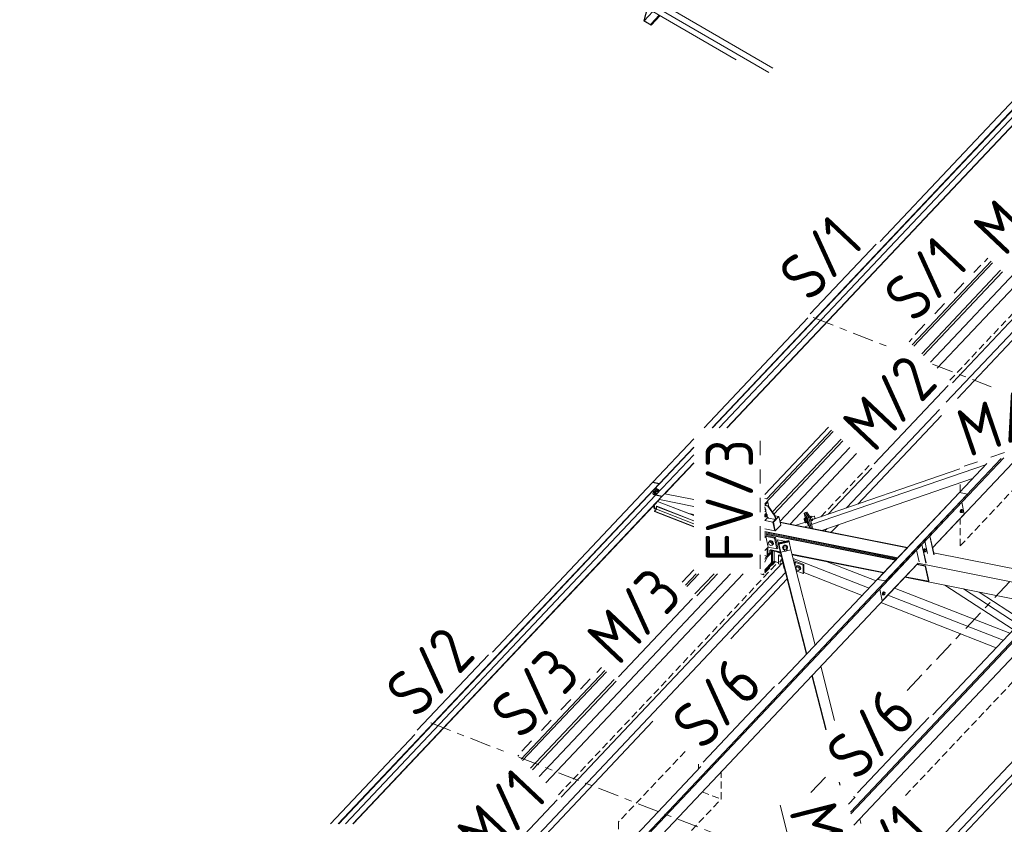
# Model space of a CAD drawing. Header units: millimetres. Extents: x -681 to 506, y -45 to 794.
# Tile 5 of 256: x -399 to -316, y 180 to 247. Entities that reach past the tile are written whole.
import ezdxf

# ---------------------------------------------------------------- set-up
doc = ezdxf.new("R2010")
doc.units = ezdxf.units.MM
doc.header["$LTSCALE"] = 0.6
for name, pattern in [('VERDECKT2', [1.5, 1, -0.5]), ('XKITLINE00', [0]), ('XKITLINE02', [4, 2, -2]), ('XKITLINE03', [6, 3, -1, 1, -1])]:
    doc.linetypes.add(name, pattern=pattern)
for name, color, linetype, lineweight in [('Bolt', 7, 'Continuous', 0), ('Part', 2, 'Continuous', 0), ('PartMark', 3, 'Continuous', 0), ('S-GRID', 1, 'Continuous', 0)]:
    doc.layers.add(name, color=color, linetype=linetype, lineweight=lineweight)
doc.styles.add('ISOCPEUR', font='ISOCPEUR.TTF')

msp = doc.modelspace()

# ---------------------------------------------------------------- linework, layer by layer
at = {"layer": 'Bolt', "color": 3, "linetype": 'XKITLINE00', "lineweight": 0}
for p, q in [((-345.368, 207.75), (-345.384, 207.683)), ((-345.384, 207.683), (-345.382, 207.618)), ((-345.336, 207.801), (-345.368, 207.75)), ((-345.361, 207.678), (-345.345, 207.745)), ((-345.34, 207.74), (-345.353, 207.62)), ((-345.345, 207.745), (-345.313, 207.796)), ((-345.277, 207.807), (-345.34, 207.74)), ((-345.247, 207.721), (-345.34, 207.74)), ((-345.299, 207.823), (-345.336, 207.801)), ((-345.313, 207.796), (-345.275, 207.818)), ((-345.299, 207.823), (-345.275, 207.818)), ((-345.277, 207.807), (-345.184, 207.788)), ((-345.275, 207.818), (-345.241, 207.805)), ((-345.26, 207.602), (-345.247, 207.721)), ((-345.184, 207.788), (-345.247, 207.721)), ((-345.241, 207.805), (-345.239, 207.799)), ((-345.19, 207.734), (-345.146, 207.725)), ((-345.189, 207.655), (-345.18, 207.689)), ((-345.133, 207.736), (-345.184, 207.788)), ((-345.18, 207.689), (-345.164, 207.714)), ((-345.164, 207.714), (-345.146, 207.725)), ((-345.146, 207.725), (-345.129, 207.719)), ((-345.135, 207.721), (-345.133, 207.736)), ((-345.129, 207.719), (-345.118, 207.696)), ((-345.118, 207.696), (-345.117, 207.664)), ((-345.598, 207.505), (-345.615, 207.439)), ((-345.615, 207.439), (-345.612, 207.374)), ((-345.612, 207.374), (-345.591, 207.329)), ((-345.567, 207.557), (-345.598, 207.505)), ((-345.592, 207.434), (-345.575, 207.501)), ((-345.589, 207.37), (-345.592, 207.434)), ((-345.591, 207.329), (-345.557, 207.316)), ((-345.568, 207.325), (-345.589, 207.37)), ((-345.57, 207.496), (-345.583, 207.376)), ((-345.49, 207.357), (-345.583, 207.376)), ((-345.583, 207.376), (-345.533, 207.323)), ((-345.575, 207.501), (-345.544, 207.552)), ((-345.507, 207.563), (-345.57, 207.496)), ((-345.478, 207.477), (-345.57, 207.496)), ((-345.534, 207.312), (-345.568, 207.325)), ((-345.529, 207.579), (-345.567, 207.557)), ((-345.557, 207.316), (-345.534, 207.312)), ((-345.544, 207.552), (-345.506, 207.574)), ((-345.519, 207.32), (-345.534, 207.312)), ((-345.533, 207.323), (-345.44, 207.304)), ((-345.529, 207.579), (-345.506, 207.574)), ((-345.507, 207.563), (-345.414, 207.544)), ((-345.506, 207.574), (-345.472, 207.561)), ((-345.49, 207.357), (-345.478, 207.477)), ((-345.49, 207.357), (-345.44, 207.304)), ((-345.414, 207.544), (-345.478, 207.477)), ((-345.472, 207.561), (-345.469, 207.555)), ((-345.44, 207.304), (-345.396, 207.351)), ((-345.434, 207.359), (-345.39, 207.35)), ((-345.42, 207.49), (-345.376, 207.481)), ((-345.419, 207.411), (-345.411, 207.445)), ((-345.418, 207.379), (-345.419, 207.411)), ((-345.407, 207.357), (-345.418, 207.379)), ((-345.364, 207.491), (-345.414, 207.544)), ((-345.411, 207.445), (-345.395, 207.47)), ((-345.39, 207.35), (-345.407, 207.357)), ((-345.395, 207.47), (-345.376, 207.481)), ((-345.371, 207.361), (-345.39, 207.35)), ((-345.382, 207.618), (-345.361, 207.574)), ((-345.376, 207.481), (-345.359, 207.475)), ((-345.356, 207.387), (-345.371, 207.361)), ((-345.365, 207.477), (-345.364, 207.491)), ((-345.359, 207.614), (-345.361, 207.678)), ((-345.361, 207.574), (-345.327, 207.561)), ((-345.338, 207.569), (-345.359, 207.614)), ((-345.359, 207.475), (-345.349, 207.452)), ((-345.347, 207.42), (-345.356, 207.387)), ((-345.26, 207.602), (-345.353, 207.62)), ((-345.353, 207.62), (-345.302, 207.567)), ((-345.349, 207.452), (-345.347, 207.42)), ((-345.304, 207.556), (-345.338, 207.569)), ((-345.327, 207.561), (-345.304, 207.556)), ((-345.289, 207.565), (-345.304, 207.556)), ((-345.302, 207.567), (-345.209, 207.549)), ((-345.26, 207.602), (-345.209, 207.549)), ((-345.209, 207.549), (-345.165, 207.595)), ((-345.204, 207.603), (-345.16, 207.594)), ((-345.187, 207.623), (-345.189, 207.655)), ((-345.177, 207.601), (-345.187, 207.623)), ((-345.16, 207.594), (-345.177, 207.601)), ((-345.141, 207.605), (-345.16, 207.594)), ((-345.125, 207.631), (-345.141, 207.605)), ((-345.117, 207.664), (-345.125, 207.631)), ((-336.156, 206.138), (-336.15, 206.135)), ((-336.156, 206.125), (-336.116, 206.117)), ((-336.156, 206.075), (-336.116, 206.117)), ((-336.15, 206.135), (-336.144, 206.123)), ((-336.116, 206.117), (-336.068, 206.067)), ((-336.068, 206.067), (-336.08, 205.953)), ((-319.631, 206.052), (-319.663, 206.001)), ((-319.64, 205.996), (-319.608, 206.047)), ((-319.572, 206.052), (-319.632, 205.988)), ((-319.594, 206.074), (-319.631, 206.052)), ((-319.608, 206.047), (-319.57, 206.069)), ((-319.594, 206.074), (-319.57, 206.069)), ((-319.572, 206.052), (-319.503, 206.038)), ((-319.57, 206.069), (-319.536, 206.056)), ((-319.563, 205.974), (-319.503, 206.038)), ((-319.536, 206.056), (-319.53, 206.043)), ((-319.503, 206.038), (-319.455, 205.988)), ((-336.171, 205.554), (-336.156, 205.614)), ((-336.17, 205.449), (-336.156, 205.443)), ((-336.156, 205.463), (-336.168, 205.489)), ((-336.156, 205.53), (-336.159, 205.499)), ((-336.159, 205.499), (-336.156, 205.496)), ((-336.159, 205.499), (-336.156, 205.498)), ((-336.14, 205.89), (-336.156, 205.906)), ((-336.156, 205.893), (-336.14, 205.89)), ((-336.146, 205.676), (-336.156, 205.661)), ((-336.156, 205.614), (-336.154, 205.62)), ((-336.147, 205.613), (-336.156, 205.53)), ((-336.156, 205.498), (-336.089, 205.485)), ((-336.156, 205.496), (-336.111, 205.449)), ((-336.147, 205.445), (-336.156, 205.463)), ((-336.156, 205.443), (-336.136, 205.436)), ((-336.154, 205.62), (-336.123, 205.672)), ((-336.087, 205.676), (-336.147, 205.613)), ((-336.147, 205.613), (-336.077, 205.599)), ((-336.113, 205.431), (-336.147, 205.445)), ((-336.108, 205.698), (-336.146, 205.676)), ((-336.08, 205.953), (-336.14, 205.89)), ((-336.136, 205.436), (-336.113, 205.431)), ((-336.123, 205.672), (-336.085, 205.694)), ((-336.09, 205.445), (-336.113, 205.431)), ((-336.111, 205.449), (-336.042, 205.435)), ((-336.108, 205.698), (-336.085, 205.694)), ((-336.089, 205.485), (-336.077, 205.599)), ((-336.042, 205.435), (-336.089, 205.485)), ((-336.087, 205.676), (-336.017, 205.662)), ((-336.085, 205.694), (-336.051, 205.681)), ((-336.077, 205.599), (-336.017, 205.662)), ((-336.051, 205.681), (-336.045, 205.668)), ((-335.982, 205.499), (-336.042, 205.435)), ((-336.017, 205.662), (-335.97, 205.612)), ((-335.97, 205.612), (-335.982, 205.499)), ((-332.841, 205.222), (-332.84, 205.313)), ((-332.781, 205.04), (-332.841, 205.222)), ((-332.711, 205.357), (-332.84, 205.313)), ((-332.84, 205.313), (-332.779, 205.221)), ((-332.65, 205.266), (-332.779, 205.221)), ((-332.779, 205.221), (-332.718, 205.039)), ((-332.722, 205.354), (-332.715, 205.37)), ((-332.715, 205.37), (-332.684, 205.38)), ((-332.715, 205.37), (-332.687, 205.343)), ((-332.65, 205.266), (-332.711, 205.357)), ((-332.687, 205.343), (-332.649, 205.272)), ((-332.656, 205.354), (-332.684, 205.38)), ((-332.618, 205.282), (-332.656, 205.354)), ((-332.589, 205.083), (-332.65, 205.266)), ((-332.649, 205.272), (-332.612, 205.174)), ((-332.581, 205.185), (-332.618, 205.282)), ((-332.277, 205.507), (-332.389, 205.468)), ((-332.215, 205.415), (-332.342, 205.371)), ((-332.301, 205.182), (-332.155, 205.232)), ((-332.215, 205.415), (-332.277, 205.507)), ((-332.23, 205.437), (-332.013, 205.511)), ((-332.155, 205.232), (-332.215, 205.415)), ((-332.155, 205.232), (-332.156, 205.142)), ((-332.155, 205.228), (-331.943, 205.301)), ((-331.998, 205.497), (-332.013, 205.511)), ((-331.978, 205.458), (-331.998, 205.497)), ((-331.957, 205.406), (-331.978, 205.458)), ((-331.943, 205.353), (-331.957, 205.406)), ((-331.938, 205.315), (-331.943, 205.353)), ((-331.943, 205.301), (-331.938, 205.315)), ((-319.663, 206.001), (-319.679, 205.934)), ((-319.679, 205.934), (-319.677, 205.869)), ((-319.677, 205.869), (-319.656, 205.825)), ((-319.656, 205.929), (-319.64, 205.996)), ((-319.654, 205.865), (-319.656, 205.929)), ((-319.656, 205.825), (-319.622, 205.812)), ((-319.633, 205.82), (-319.654, 205.865)), ((-319.632, 205.988), (-319.644, 205.875)), ((-319.644, 205.875), (-319.597, 205.824)), ((-319.644, 205.875), (-319.575, 205.861)), ((-319.599, 205.807), (-319.633, 205.82)), ((-319.632, 205.988), (-319.563, 205.974)), ((-319.622, 205.812), (-319.599, 205.807)), ((-319.576, 205.82), (-319.599, 205.807)), ((-319.597, 205.824), (-319.527, 205.811)), ((-319.575, 205.861), (-319.563, 205.974)), ((-319.527, 205.811), (-319.575, 205.861)), ((-319.467, 205.874), (-319.527, 205.811)), ((-319.455, 205.988), (-319.467, 205.874)), ((-332.72, 204.948), (-332.781, 205.04)), ((-332.718, 205.039), (-332.72, 204.948)), ((-332.59, 204.993), (-332.72, 204.948)), ((-332.589, 205.083), (-332.718, 205.039)), ((-332.612, 205.174), (-332.585, 205.077)), ((-332.586, 204.98), (-332.597, 204.99)), ((-332.589, 205.083), (-332.59, 204.993)), ((-332.576, 205.006), (-332.586, 204.98)), ((-332.586, 204.98), (-332.555, 204.991)), ((-332.585, 205.077), (-332.576, 205.006)), ((-332.554, 205.088), (-332.581, 205.185)), ((-332.555, 204.991), (-332.545, 205.017)), ((-332.545, 205.017), (-332.554, 205.088)), ((-332.156, 205.142), (-332.283, 205.098)), ((-335.784, 203.356), (-335.856, 203.28)), ((-335.856, 203.28), (-335.733, 203.33)), ((-335.822, 203.122), (-335.856, 203.28)), ((-335.665, 203.015), (-335.822, 203.122)), ((-335.796, 203.343), (-335.794, 203.363)), ((-335.794, 203.363), (-335.745, 203.412)), ((-335.794, 203.363), (-335.777, 203.381)), ((-335.661, 203.407), (-335.784, 203.356)), ((-335.728, 203.43), (-335.777, 203.381)), ((-335.745, 203.412), (-335.664, 203.418)), ((-335.661, 203.407), (-335.733, 203.33)), ((-335.733, 203.33), (-335.577, 203.224)), ((-335.646, 203.436), (-335.728, 203.43)), ((-335.543, 203.066), (-335.665, 203.015)), ((-335.664, 203.418), (-335.573, 203.378)), ((-335.505, 203.3), (-335.661, 203.407)), ((-335.556, 203.396), (-335.646, 203.436)), ((-335.505, 203.3), (-335.577, 203.224)), ((-335.577, 203.224), (-335.543, 203.066)), ((-335.573, 203.378), (-335.497, 203.304)), ((-335.479, 203.322), (-335.556, 203.396)), ((-335.543, 203.066), (-335.471, 203.143)), ((-335.51, 203.086), (-335.525, 203.085)), ((-335.46, 203.135), (-335.51, 203.086)), ((-335.471, 203.143), (-335.505, 203.3)), ((-335.497, 203.304), (-335.455, 203.215)), ((-335.438, 203.233), (-335.479, 203.322)), ((-335.455, 203.215), (-335.46, 203.135)), ((-335.46, 203.135), (-335.443, 203.154)), ((-335.443, 203.154), (-335.438, 203.233)), ((-334.657, 202.923), (-334.666, 202.832)), ((-334.661, 202.815), (-334.666, 202.832)), ((-334.661, 202.815), (-334.652, 202.905)), ((-334.637, 202.773), (-334.661, 202.815)), ((-334.597, 203.001), (-334.657, 202.923)), ((-334.652, 202.905), (-334.592, 202.983)), ((-334.584, 202.975), (-334.648, 202.818)), ((-334.624, 202.723), (-334.648, 202.818)), ((-334.624, 202.723), (-334.56, 202.881)), ((-334.624, 202.723), (-334.514, 202.621)), ((-334.502, 203.046), (-334.597, 203.001)), ((-334.592, 202.983), (-334.497, 203.029)), ((-334.396, 203.018), (-334.584, 202.975)), ((-334.56, 202.881), (-334.584, 202.975)), ((-334.56, 202.881), (-334.372, 202.924)), ((-334.51, 202.606), (-334.545, 202.742)), ((-334.506, 202.655), (-334.473, 202.697)), ((-334.397, 203.047), (-334.502, 203.046)), ((-334.497, 203.029), (-334.392, 203.029)), ((-334.473, 202.697), (-334.422, 202.722)), ((-334.422, 202.722), (-334.365, 202.722)), ((-334.31, 203.002), (-334.397, 203.047)), ((-334.372, 202.924), (-334.396, 203.018)), ((-334.273, 202.903), (-334.396, 203.018)), ((-334.392, 203.029), (-334.305, 202.984)), ((-334.249, 202.809), (-334.372, 202.924)), ((-334.365, 202.722), (-334.318, 202.698)), ((-334.294, 202.656), (-334.328, 202.791)), ((-334.318, 202.698), (-334.294, 202.656)), ((-334.265, 202.924), (-334.31, 203.002)), ((-334.305, 202.984), (-334.26, 202.906)), ((-334.301, 202.682), (-334.249, 202.809)), ((-334.249, 202.809), (-334.273, 202.903)), ((-334.26, 202.906), (-334.265, 202.924)), ((-334.26, 202.906), (-334.264, 202.868)), ((-322.731, 202.734), (-322.762, 202.683)), ((-322.739, 202.678), (-322.707, 202.729)), ((-322.693, 202.756), (-322.731, 202.734)), ((-322.671, 202.734), (-322.731, 202.67)), ((-322.707, 202.729), (-322.67, 202.751)), ((-322.693, 202.756), (-322.67, 202.751)), ((-322.671, 202.734), (-322.602, 202.72)), ((-322.67, 202.751), (-322.636, 202.738)), ((-322.662, 202.656), (-322.602, 202.72)), ((-322.636, 202.738), (-322.63, 202.725)), ((-322.602, 202.72), (-322.554, 202.67)), ((-334.51, 202.606), (-334.506, 202.655)), ((-334.486, 202.564), (-334.51, 202.606)), ((-334.439, 202.54), (-334.486, 202.564)), ((-334.382, 202.54), (-334.439, 202.54)), ((-334.331, 202.565), (-334.382, 202.54)), ((-334.298, 202.607), (-334.331, 202.565)), ((-334.294, 202.656), (-334.298, 202.607)), ((-322.762, 202.683), (-322.779, 202.616)), ((-322.779, 202.616), (-322.776, 202.551)), ((-322.776, 202.551), (-322.755, 202.507)), ((-322.755, 202.611), (-322.739, 202.678)), ((-322.753, 202.547), (-322.755, 202.611)), ((-322.755, 202.507), (-322.721, 202.494)), ((-322.732, 202.502), (-322.753, 202.547)), ((-322.731, 202.67), (-322.744, 202.557)), ((-322.744, 202.557), (-322.696, 202.507)), ((-322.744, 202.557), (-322.674, 202.543)), ((-322.698, 202.489), (-322.732, 202.502)), ((-322.731, 202.67), (-322.662, 202.656)), ((-322.721, 202.494), (-322.698, 202.489)), ((-322.675, 202.502), (-322.698, 202.489)), ((-322.696, 202.507), (-322.626, 202.493)), ((-322.674, 202.543), (-322.662, 202.656)), ((-322.626, 202.493), (-322.674, 202.543)), ((-322.566, 202.556), (-322.626, 202.493)), ((-322.554, 202.67), (-322.566, 202.556)), ((-334.894, 201.649), (-334.812, 201.744)), ((-334.812, 201.489), (-334.894, 201.649)), ((-334.833, 201.729), (-334.81, 201.799)), ((-334.831, 201.722), (-334.833, 201.729)), ((-334.74, 201.821), (-334.812, 201.744)), ((-334.812, 201.744), (-334.666, 201.687)), ((-334.768, 201.472), (-334.812, 201.489)), ((-334.81, 201.799), (-334.745, 201.832)), ((-334.81, 201.799), (-334.793, 201.817)), ((-334.728, 201.85), (-334.793, 201.817)), ((-334.745, 201.832), (-334.696, 201.824)), ((-334.691, 201.801), (-334.74, 201.821)), ((-334.7, 201.846), (-334.728, 201.85)), ((-333.564, 201.13), (-333.482, 201.226)), ((-333.482, 200.97), (-333.564, 201.13)), ((-333.503, 201.211), (-333.48, 201.28)), ((-333.501, 201.203), (-333.503, 201.211)), ((-333.41, 201.302), (-333.482, 201.226)), ((-333.482, 201.226), (-333.318, 201.161)), ((-333.48, 201.28), (-333.416, 201.313)), ((-333.48, 201.28), (-333.463, 201.299)), ((-333.398, 201.331), (-333.463, 201.299)), ((-333.416, 201.313), (-333.328, 201.3)), ((-333.245, 201.238), (-333.41, 201.302)), ((-333.31, 201.318), (-333.398, 201.331)), ((-333.328, 201.3), (-333.24, 201.244)), ((-333.245, 201.238), (-333.318, 201.161)), ((-333.318, 201.161), (-333.235, 201.002)), ((-333.223, 201.263), (-333.31, 201.318)), ((-333.163, 201.078), (-333.245, 201.238)), ((-333.163, 201.078), (-333.245, 200.982)), ((-333.24, 201.244), (-333.176, 201.162)), ((-333.163, 201.078), (-333.235, 201.002)), ((-333.158, 201.18), (-333.223, 201.263)), ((-333.176, 201.162), (-333.152, 201.074)), ((-333.152, 201.074), (-333.176, 201.004)), ((-333.135, 201.092), (-333.158, 201.18)), ((-333.158, 201.022), (-333.135, 201.092)), ((-333.318, 200.906), (-333.482, 200.97)), ((-333.235, 201.002), (-333.318, 200.906)), ((-333.245, 200.982), (-333.318, 200.906)), ((-333.24, 200.972), (-333.254, 200.974)), ((-333.176, 201.004), (-333.24, 200.972)), ((-333.176, 201.004), (-333.158, 201.022)), ((-326.234, 199.04), (-326.251, 198.973)), ((-326.251, 198.973), (-326.248, 198.909)), ((-326.248, 198.909), (-326.227, 198.864)), ((-326.203, 199.091), (-326.234, 199.04)), ((-326.227, 198.969), (-326.211, 199.035)), ((-326.225, 198.904), (-326.227, 198.969)), ((-326.227, 198.864), (-326.193, 198.851)), ((-326.204, 198.859), (-326.225, 198.904)), ((-326.203, 199.028), (-326.216, 198.914)), ((-326.216, 198.914), (-326.168, 198.864)), ((-326.216, 198.914), (-326.146, 198.9)), ((-326.211, 199.035), (-326.179, 199.087)), ((-326.17, 198.846), (-326.204, 198.859)), ((-326.165, 199.113), (-326.203, 199.091)), ((-326.143, 199.091), (-326.203, 199.028)), ((-326.203, 199.028), (-326.134, 199.014)), ((-326.193, 198.851), (-326.17, 198.846)), ((-326.179, 199.087), (-326.142, 199.109)), ((-326.147, 198.86), (-326.17, 198.846)), ((-326.168, 198.864), (-326.098, 198.85)), ((-326.165, 199.113), (-326.142, 199.109)), ((-326.146, 198.9), (-326.134, 199.014)), ((-326.098, 198.85), (-326.146, 198.9)), ((-326.143, 199.091), (-326.074, 199.077)), ((-326.142, 199.109), (-326.108, 199.095)), ((-326.134, 199.014), (-326.074, 199.077)), ((-326.108, 199.095), (-326.102, 199.083)), ((-326.038, 198.913), (-326.098, 198.85)), ((-326.074, 199.077), (-326.026, 199.027)), ((-326.026, 199.027), (-326.038, 198.913))]:
    msp.add_line(p, q, dxfattribs=at)
at = {"layer": 'Part', "color": 2, "linetype": 'XKITLINE00', "lineweight": 0}
for p, q in [((-398.687, 279.972), (-335.486, 243.297)), ((-398.867, 279.509), (-335.832, 242.931)), ((-338.577, 244.002), (-399.033, 279.083)), ((-346.377, 247.279), (-346.093, 248.363)), ((-346.075, 248.353), (-346.354, 247.283)), ((-346.354, 247.283), (-345.603, 248.079)), ((-345.763, 246.923), (-345.002, 247.73)), ((-345.752, 247.047), (-345.07, 247.77)), ((-345.734, 247.036), (-345.052, 247.759)), ((-345.763, 246.923), (-346.377, 247.279)), ((-346.354, 247.283), (-345.778, 246.949)), ((-345.778, 246.949), (-345.752, 247.047)), ((-345.734, 247.036), (-345.763, 246.923)), ((-345.752, 247.047), (-345.734, 247.036)), ((-340.611, 212.956), (-312.801, 242.415)), ((-340.58, 212.956), (-312.796, 242.387)), ((-326.438, 228.672), (-313.359, 242.526)), ((-340.005, 212.956), (-313.1, 241.456)), ((-339.376, 212.956), (-312.57, 241.35)), ((-339.344, 212.956), (-312.781, 241.094)), ((-320.339, 216.755), (-302.076, 236.101)), ((-320.854, 215.109), (-301.316, 235.805)), ((-306.77, 234.836), (-322.19, 218.502)), ((-321.631, 217.975), (-305.713, 234.836)), ((-317.078, 226.999), (-323.728, 219.955)), ((-316.952, 226.88), (-323.602, 219.836)), ((-317.636, 226.949), (-317.348, 227.254)), ((-322.932, 219.203), (-316.282, 226.247)), ((-322.774, 219.053), (-316.124, 226.098)), ((-341.274, 212.956), (-332.53, 222.218)), ((-319.903, 215.436), (-314.396, 221.269)), ((-323.998, 220.21), (-323.729, 220.495)), ((-329.276, 206.188), (-321.427, 214.502)), ((-328.324, 206.515), (-321.255, 214.003)), ((-336.156, 207.332), (-330.799, 213.006)), ((-330.528, 212.751), (-335.996, 206.959)), ((-345.609, 208.364), (-342.156, 212.022)), ((-330.403, 212.632), (-336.156, 206.538)), ((-335.527, 205.861), (-329.732, 212)), ((-335.403, 205.675), (-329.574, 211.85)), ((-345.052, 208.252), (-342.156, 211.32)), ((-345.046, 208.225), (-342.156, 211.287)), ((-328.99, 211.299), (-334.888, 205.051)), ((-322.015, 202.833), (-314.285, 211.022)), ((-345.35, 207.294), (-342.156, 210.678)), ((-334.038, 204.833), (-328.432, 210.772)), ((-325.979, 200.03), (-316.235, 210.352)), ((-325.949, 199.893), (-316, 210.432)), ((-344.821, 207.188), (-342.156, 210.011)), ((-344.598, 207.39), (-342.156, 209.978)), ((-332.294, 205.151), (-319.701, 209.478)), ((-332.215, 204.787), (-317.547, 209.827)), ((-330.814, 205.659), (-327.14, 209.552)), ((-326.667, 200.167), (-317.444, 209.936)), ((-331.36, 204.299), (-318.64, 208.669)), ((-372.152, 179.546), (-345.081, 208.222)), ((-372.12, 179.546), (-345.075, 208.195)), ((-359.144, 194.027), (-345.638, 208.333)), ((-345.081, 208.222), (-345.638, 208.333)), ((-345.601, 208.326), (-345.609, 208.364)), ((-345.609, 208.364), (-345.052, 208.252)), ((-345.573, 208.32), (-345.576, 208.331)), ((-345.576, 208.331), (-345.046, 208.225)), ((-345.379, 207.263), (-345.487, 207.758)), ((-345.372, 207.273), (-345.48, 207.766)), ((-345.35, 207.294), (-345.458, 207.789)), ((-345.075, 208.195), (-345.081, 208.222)), ((-345.046, 208.225), (-345.052, 208.252)), ((-371.545, 179.546), (-345.379, 207.263)), ((-370.916, 179.546), (-344.85, 207.158)), ((-370.884, 179.546), (-345.06, 206.901)), ((-355.746, 168.499), (-319.062, 207.357)), ((-355.612, 168.472), (-319.032, 207.22)), ((-345.38, 207.268), (-345.373, 207.275)), ((-344.85, 207.158), (-345.379, 207.263)), ((-345.35, 207.294), (-344.821, 207.188)), ((-345.06, 206.902), (-342.156, 206.322)), ((-344.844, 207.131), (-344.85, 207.158)), ((-344.815, 207.161), (-344.821, 207.188)), ((-344.599, 207.39), (-342.156, 206.903)), ((-335.996, 206.959), (-336.156, 206.991)), ((-335.991, 206.934), (-335.996, 206.959)), ((-334.999, 191.34), (-319.75, 207.494)), ((-319.062, 207.357), (-319.75, 207.494)), ((-319.032, 207.22), (-319.062, 207.357)), ((-345.506, 206.119), (-345.56, 206.371)), ((-345.459, 206.11), (-345.524, 206.409)), ((-345.459, 206.11), (-345.506, 206.119)), ((-345.43, 206.14), (-345.495, 206.44)), ((-345.305, 206.092), (-345.461, 205.927)), ((-345.43, 206.14), (-345.459, 206.11)), ((-345.305, 206.091), (-345.43, 206.14)), ((-345.288, 206.34), (-345.305, 206.322)), ((-345.305, 206.322), (-342.156, 205.093)), ((-345.305, 206.322), (-345.305, 206.092)), ((-345.305, 206.092), (-342.156, 204.863)), ((-345.288, 206.34), (-342.156, 205.118)), ((-345.215, 206.737), (-342.588, 205.712)), ((-345.215, 206.737), (-342.156, 205.544)), ((-335.906, 206.692), (-336.156, 206.428)), ((-336.151, 206.433), (-336.156, 206.428)), ((-336.156, 206.397), (-335.901, 206.347)), ((-335.972, 205.447), (-336.156, 206.292)), ((-335.872, 206.377), (-336.151, 206.433)), ((-335.95, 206.701), (-335.906, 206.692)), ((-335.821, 206.3), (-335.906, 206.692)), ((-335.872, 206.377), (-335.901, 206.347)), ((-335.901, 206.347), (-335.33, 205.493)), ((-335.301, 205.524), (-335.872, 206.377)), ((-319.336, 205.671), (-319.553, 206.669)), ((-345.461, 205.927), (-342.156, 204.638)), ((-345.461, 205.927), (-345.461, 205.901)), ((-345.461, 205.901), (-342.156, 204.612)), ((-342.588, 205.712), (-342.156, 205.626)), ((-335.917, 205.394), (-336.156, 205.141)), ((-335.86, 205.338), (-335.972, 205.447)), ((-335.271, 205.22), (-335.86, 205.338)), ((-335.487, 204.991), (-335.026, 205.48)), ((-335.487, 204.991), (-335.026, 205.48)), ((-334.979, 205.47), (-335.44, 204.982)), ((-335.301, 205.524), (-335.33, 205.493)), ((-335.33, 205.493), (-335.271, 205.22)), ((-335.31, 205.536), (-335.026, 205.48)), ((-335.242, 205.251), (-335.301, 205.524)), ((-335.271, 205.22), (-335.242, 205.251)), ((-335.026, 205.48), (-334.979, 205.47)), ((-334.821, 204.743), (-334.979, 205.47)), ((-332.737, 205.797), (-332.84, 205.762)), ((-332.84, 205.762), (-332.557, 205.337)), ((-332.679, 205.019), (-332.84, 205.762)), ((-332.634, 205.833), (-332.737, 205.797)), ((-332.453, 205.373), (-332.737, 205.797)), ((-332.737, 205.797), (-332.453, 205.373)), ((-332.35, 205.409), (-332.634, 205.833)), ((-332.453, 205.373), (-332.557, 205.337)), ((-332.557, 205.337), (-332.375, 204.501)), ((-332.453, 205.373), (-332.35, 205.409)), ((-332.259, 204.478), (-332.453, 205.373)), ((-332.259, 204.478), (-332.453, 205.373)), ((-332.143, 204.455), (-332.35, 205.409)), ((-322.015, 202.833), (-319.336, 205.671)), ((-336.169, 205.127), (-336.156, 205.125)), ((-336.156, 205.125), (-335.487, 204.991)), ((-336.156, 204.429), (-335.329, 204.264)), ((-335.329, 204.264), (-335.487, 204.991)), ((-335.44, 204.982), (-335.487, 204.991)), ((-335.329, 204.264), (-335.487, 204.991)), ((-335.282, 204.254), (-335.44, 204.982)), ((-334.821, 204.743), (-335.282, 204.254)), ((-334.877, 205.001), (-324.129, 202.855)), ((-334.871, 204.97), (-324.151, 202.831)), ((-333.52, 204.73), (-332.657, 205.026)), ((-332.8, 204.586), (-332.444, 204.708)), ((-332.444, 204.708), (-332.657, 205.026)), ((-332.4, 204.506), (-332.444, 204.708)), ((-331.107, 204.248), (-330.915, 204.452)), ((-330.566, 204.14), (-329.963, 204.779)), ((-328.938, 180.52), (-306.054, 204.76)), ((-328.904, 180.388), (-306.024, 204.624)), ((-321.991, 188.744), (-306.742, 204.898)), ((-336.156, 204.211), (-324.958, 201.976)), ((-336.156, 204.167), (-324.993, 201.94)), ((-336.156, 204.095), (-325.051, 201.878)), ((-336.156, 204.008), (-325.12, 201.805)), ((-336.156, 203.971), (-325.149, 201.775)), ((-336.156, 203.884), (-335.279, 203.709)), ((-336.156, 203.812), (-336.074, 203.795)), ((-336.156, 203.812), (-335.337, 203.648)), ((-336.074, 203.795), (-336.156, 203.708)), ((-336.074, 203.795), (-335.876, 202.886)), ((-335.337, 203.648), (-335.279, 203.709)), ((-335.337, 203.648), (-335.14, 202.739)), ((-335.282, 204.254), (-335.329, 204.264)), ((-335.279, 203.709), (-335.082, 202.8)), ((-321.909, 202.245), (-322.249, 203.813)), ((-321.891, 202.263), (-322.232, 203.831)), ((-335.876, 202.886), (-336.156, 202.589)), ((-335.982, 202.145), (-335.982, 202.773)), ((-335.924, 202.206), (-335.924, 202.834)), ((-335.14, 202.739), (-335.876, 202.886)), ((-335.14, 202.739), (-335.082, 202.8)), ((-334.937, 202.771), (-335.095, 203.499)), ((-335.095, 203.499), (-334.492, 203.378)), ((-334.859, 202.578), (-335.095, 203.499)), ((-334.141, 203.459), (-335.007, 203.261)), ((-335.007, 203.261), (-334.992, 203.202)), ((-334.553, 201.169), (-335.007, 203.261)), ((-334.992, 203.202), (-334.126, 203.4)), ((-334.126, 203.4), (-334.992, 203.202)), ((-334.992, 203.202), (-334.538, 201.11)), ((-334.992, 203.202), (-334.977, 203.143)), ((-334.538, 201.11), (-334.992, 203.202)), ((-334.977, 203.143), (-334.111, 203.341)), ((-334.977, 203.143), (-334.523, 201.051)), ((-334.937, 202.771), (-334.701, 201.851)), ((-334.126, 203.4), (-334.141, 203.459)), ((-334.111, 203.341), (-334.126, 203.4)), ((-333.963, 202.659), (-334.111, 203.341)), ((-322.583, 201.531), (-322.923, 203.099)), ((-322.566, 201.549), (-322.906, 203.117)), ((-322.438, 202.351), (-322.661, 203.377)), ((-336.156, 202.189), (-335.999, 202.128)), ((-336.051, 202.072), (-336.156, 201.858)), ((-335.956, 202.035), (-336.156, 201.627)), ((-335.705, 202.439), (-336.051, 202.072)), ((-336.051, 202.072), (-335.956, 202.035)), ((-335.61, 202.402), (-335.956, 202.035)), ((-335.734, 202.6), (-335.659, 202.654)), ((-335.734, 202.408), (-335.734, 202.6)), ((-335.705, 202.438), (-335.705, 202.621)), ((-335.61, 202.402), (-335.705, 202.439)), ((-335.61, 202.594), (-335.662, 202.652)), ((-335.61, 202.594), (-335.662, 202.652)), ((-335.659, 202.654), (-334.866, 202.496)), ((-335.61, 202.594), (-334.853, 202.442)), ((-335.61, 202.594), (-335.61, 201.55)), ((-335.61, 201.678), (-335.61, 202.402)), ((-335.553, 201.611), (-335.553, 202.582)), ((-335.505, 201.593), (-335.505, 202.573)), ((-335.39, 201.715), (-335.39, 202.55)), ((-335.305, 202.533), (-334.828, 202.347)), ((-334.963, 202.229), (-335.02, 202.168)), ((-335.02, 202.168), (-334.756, 202.065)), ((-335.02, 201.487), (-335.02, 202.168)), ((-334.963, 202.229), (-334.78, 202.158)), ((-334.701, 201.851), (-334.859, 202.578)), ((-334.829, 202.461), (-333.963, 202.659)), ((-332.628, 193.852), (-334.829, 202.461)), ((-334.671, 201.733), (-334.829, 202.461)), ((-331.907, 194.616), (-333.963, 202.659)), ((-333.87, 202.297), (-326.117, 200.749)), ((-333.857, 202.244), (-326.157, 200.707)), ((-333.778, 201.937), (-327.359, 199.433)), ((-323.141, 201.642), (-323.357, 202.639)), ((-321.924, 202.415), (-311.121, 200.259)), ((-353.718, 169.251), (-323.256, 201.519)), ((-353.345, 181.793), (-334.647, 201.6)), ((-336.156, 200.887), (-335.379, 201.71)), ((-336.156, 200.972), (-335.552, 201.611)), ((-335.697, 201.459), (-336.156, 200.973)), ((-335.951, 201.104), (-335.892, 201.081)), ((-335.951, 201.104), (-335.892, 201.081)), ((-335.922, 201.135), (-335.892, 201.123)), ((-335.922, 201.135), (-335.892, 201.123)), ((-335.904, 201.153), (-335.892, 201.149)), ((-335.904, 201.153), (-335.892, 201.149)), ((-335.378, 201.71), (-335.892, 201.166)), ((-335.378, 201.71), (-335.892, 201.166)), ((-335.892, 201.149), (-335.367, 201.706)), ((-335.892, 201.149), (-335.367, 201.706)), ((-335.892, 201.123), (-335.349, 201.699)), ((-335.892, 201.123), (-335.349, 201.699)), ((-335.892, 201.081), (-335.32, 201.687)), ((-335.892, 201.081), (-335.32, 201.687)), ((-335.892, 201.166), (-335.892, 201.081)), ((-335.892, 201.166), (-335.892, 201.149)), ((-335.892, 201.123), (-335.892, 201.149)), ((-335.892, 201.081), (-335.892, 201.123)), ((-335.697, 201.459), (-335.61, 201.678)), ((-335.654, 201.567), (-335.61, 201.55)), ((-335.61, 201.55), (-335.553, 201.611)), ((-335.505, 201.593), (-335.553, 201.611)), ((-335.39, 201.715), (-335.505, 201.593)), ((-335.39, 201.715), (-335.02, 201.571)), ((-335.02, 201.487), (-334.825, 201.411)), ((-332.65, 193.829), (-334.671, 201.733)), ((-334.538, 201.11), (-334.553, 201.169)), ((-334.523, 201.051), (-334.538, 201.11)), ((-334.523, 201.051), (-334.498, 201.057)), ((-333.73, 201.748), (-332.873, 201.414)), ((-333.595, 201.612), (-333.706, 201.655)), ((-333.706, 201.655), (-332.93, 201.353)), ((-333.674, 201.529), (-333.595, 201.612)), ((-333.595, 201.222), (-333.595, 201.612)), ((-332.873, 201.414), (-332.93, 201.353)), ((-332.93, 201.353), (-332.93, 200.672)), ((-332.873, 200.733), (-332.873, 201.414)), ((-330.918, 201.657), (-326.783, 200.044)), ((-326.253, 198.344), (-323.256, 201.519)), ((-323.353, 201.416), (-322.645, 201.275)), ((-323.324, 201.447), (-322.616, 201.305)), ((-323.256, 201.52), (-312.043, 199.282)), ((-322.645, 201.275), (-322.616, 201.305)), ((-322.368, 200.001), (-322.645, 201.275)), ((-322.339, 200.032), (-322.616, 201.305)), ((-362.81, 170.665), (-334.418, 200.741)), ((-339.049, 200.644), (-355.195, 183.54)), ((-337.993, 200.644), (-354.637, 183.013)), ((-343.134, 199.94), (-342.156, 200.976)), ((-341.958, 200.644), (-342.863, 199.685)), ((-342.738, 199.566), (-341.72, 200.644)), ((-342.067, 198.933), (-340.453, 200.644)), ((-341.909, 198.784), (-340.153, 200.644)), ((-339.044, 195.159), (-334.281, 200.205)), ((-336.156, 200.887), (-336.019, 201.031)), ((-336.156, 200.887), (-336.019, 201.031)), ((-336.156, 200.87), (-336.019, 201.014)), ((-336.156, 200.87), (-336.019, 201.014)), ((-336.156, 200.844), (-336.019, 200.989)), ((-336.156, 200.844), (-336.019, 200.989)), ((-336.156, 200.802), (-336.019, 200.946)), ((-336.156, 200.802), (-336.019, 200.946)), ((-336.019, 200.946), (-336.019, 201.031)), ((-336.019, 201.014), (-336.019, 201.031)), ((-336.019, 200.989), (-336.019, 201.014)), ((-336.019, 200.946), (-336.019, 200.989)), ((-333.513, 200.899), (-332.93, 200.672)), ((-332.93, 200.672), (-332.873, 200.733)), ((-332.873, 200.733), (-327.946, 198.811)), ((-324.361, 200.348), (-313.149, 198.11)), ((-324.321, 200.391), (-322.368, 200.001)), ((-325.979, 200.03), (-326.667, 200.167)), ((-325.979, 200.03), (-325.949, 199.893)), ((-325.223, 199.436), (-315.484, 195.637)), ((-322.368, 200.001), (-322.339, 200.032)), ((-320.977, 199.673), (-315.207, 195.93)), ((-328.657, 179.422), (-310.248, 198.923)), ((-326.47, 199.342), (-326.253, 198.344)), ((-325.799, 198.825), (-316.06, 195.026)), ((-319.399, 199.358), (-314.793, 196.369)), ((-318.084, 199.095), (-314.447, 196.736)), ((-326.386, 198.203), (-316.648, 194.404)), ((-350.35, 192.296), (-349.934, 192.737)), ((-330.283, 188.264), (-331.452, 192.837)), ((-349.664, 192.481), (-356.734, 184.993)), ((-356.608, 184.874), (-349.538, 192.363)), ((-331.026, 187.477), (-332.195, 192.049)), ((-331.004, 187.5), (-332.173, 192.073)), ((-355.937, 184.241), (-348.868, 191.73)), ((-355.779, 184.091), (-348.709, 191.58)), ((-326.168, 172.171), (-307.853, 191.571)), ((-320.954, 178.795), (-308.613, 191.868)), ((-326.031, 171.635), (-307.853, 190.89)), ((-362.269, 170.557), (-345.609, 188.206)), ((-372.814, 179.546), (-365.708, 187.073)), ((-357.004, 185.248), (-356.914, 185.343)), ((-356.433, 168.636), (-341.563, 184.387)), ((-329.832, 182.805), (-329.896, 183.056)), ((-329.806, 182.812), (-329.859, 183.021)), ((-329.112, 181.201), (-328.555, 181.791)), ((-328.612, 181.731), (-328.65, 181.88)), ((-328.06, 179.571), (-328.157, 179.951))]:
    msp.add_line(p, q, dxfattribs=at)
at = {"layer": 'Part', "color": 4, "linetype": 'VERDECKT2', "lineweight": 0}
for p, q in [((-320.559, 216.963), (-302.792, 235.783)), ((-319.684, 202.994), (-312.256, 210.863)), ((-331.43, 205.448), (-327.36, 209.76)), ((-319.684, 207.563), (-319.684, 208.31)), ((-319.684, 202.994), (-319.684, 205.302)), ((-353.565, 182.001), (-335.071, 201.59)), ((-336.156, 200.717), (-335.261, 201.665)), ((-336.019, 200.947), (-335.893, 201.081)), ((-336.511, 200.644), (-336.302, 200.562)), ((-336.302, 200.644), (-336.302, 200.647)), ((-336.302, 200.562), (-336.302, 200.644)), ((-336.302, 200.562), (-336.225, 200.644)), ((-324.29, 181.944), (-313.636, 193.229)), ((-342.894, 185.643), (-348.505, 179.7)), ((-341.759, 184.18), (-341.759, 184.571)), ((-339.859, 181.624), (-339.859, 183.932)), ((-341.451, 182.245), (-339.859, 181.624)), ((-345.433, 175.719), (-339.859, 181.624)), ((-348.505, 179.7), (-348.505, 177.034))]:
    msp.add_line(p, q, dxfattribs=at)
at = {"layer": 'PartMark', "color": 1, "linetype": 'XKITLINE00', "lineweight": 0}
for p, q in [((-332.328, 222.577), (-326.785, 228.449)), ((-326.938, 209.911), (-320.687, 216.533)), ((-348.507, 191.94), (-342.256, 198.562)), ((-365.506, 187.433), (-359.491, 193.804)), ((-341.362, 184.746), (-335.346, 191.118)), ((-328.354, 182.15), (-322.338, 188.522)), ((-359.471, 175.449), (-353.692, 181.571)), ((-334.868, 181.105), (-332.612, 172.283))]:
    msp.add_line(p, q, dxfattribs=at)
at = {"layer": 'PartMark', "color": 1, "linetype": 'XKITLINE02', "lineweight": 0}
for p, q in [((-323.481, 220.812), (-317.938, 226.683)), ((-336.556, 201.044), (-336.556, 212.556)), ((-319.355, 209.703), (-310.743, 212.662)), ((-356.666, 185.659), (-350.651, 192.031))]:
    msp.add_line(p, q, dxfattribs=at)
at = {"layer": 'S-GRID', "color": 1, "linetype": 'XKITLINE03', "lineweight": 0}
for p, q in [((-332.078, 222.26), (-325.43, 219.666)), ((-322.01, 218.332), (-317.075, 216.407)), ((-324.161, 190.792), (-299.512, 216.902)), ((-364.358, 188.067), (-357.709, 185.474)), ((-356.915, 185.164), (-334.037, 176.24)), ((-332.295, 182.176), (-330.725, 183.839))]:
    msp.add_line(p, q, dxfattribs=at)

# ---------------------------------------------------------------- texts
at = {"layer": 'PartMark', "color": 1, "style": 'ISOCPEUR', "width": 0.85}
for s, rotation, p in [('M/4', 46.65022, (-315.946, 227.305)), ('S/1', 46.65022, (-332.353, 223.426)), ('S/1', 46.65022, (-323.505, 221.66)), ('M/2', 46.65022, (-326.962, 210.76)), ('M/5', 18.9649, (-318.982, 210.465)), ('FV/3', 90.00021, (-337.156, 201.644)), ('M/3', 46.65022, (-348.532, 192.788)), ('S/2', 46.65022, (-365.531, 188.281)), ('S/3', 46.65022, (-356.691, 186.507)), ('S/6', 46.65022, (-341.386, 185.595)), ('S/6', 46.65022, (-328.378, 182.998)), ('M/1', 46.65022, (-359.496, 176.298)), ('M/6', -75.65908, (-334.138, 180.672)), ('M/1', 46.65022, (-327.105, 173.299))]:
    msp.add_text(s, height=4, rotation=rotation, dxfattribs=at).set_placement(p)

doc.saveas('drawing.dxf')
